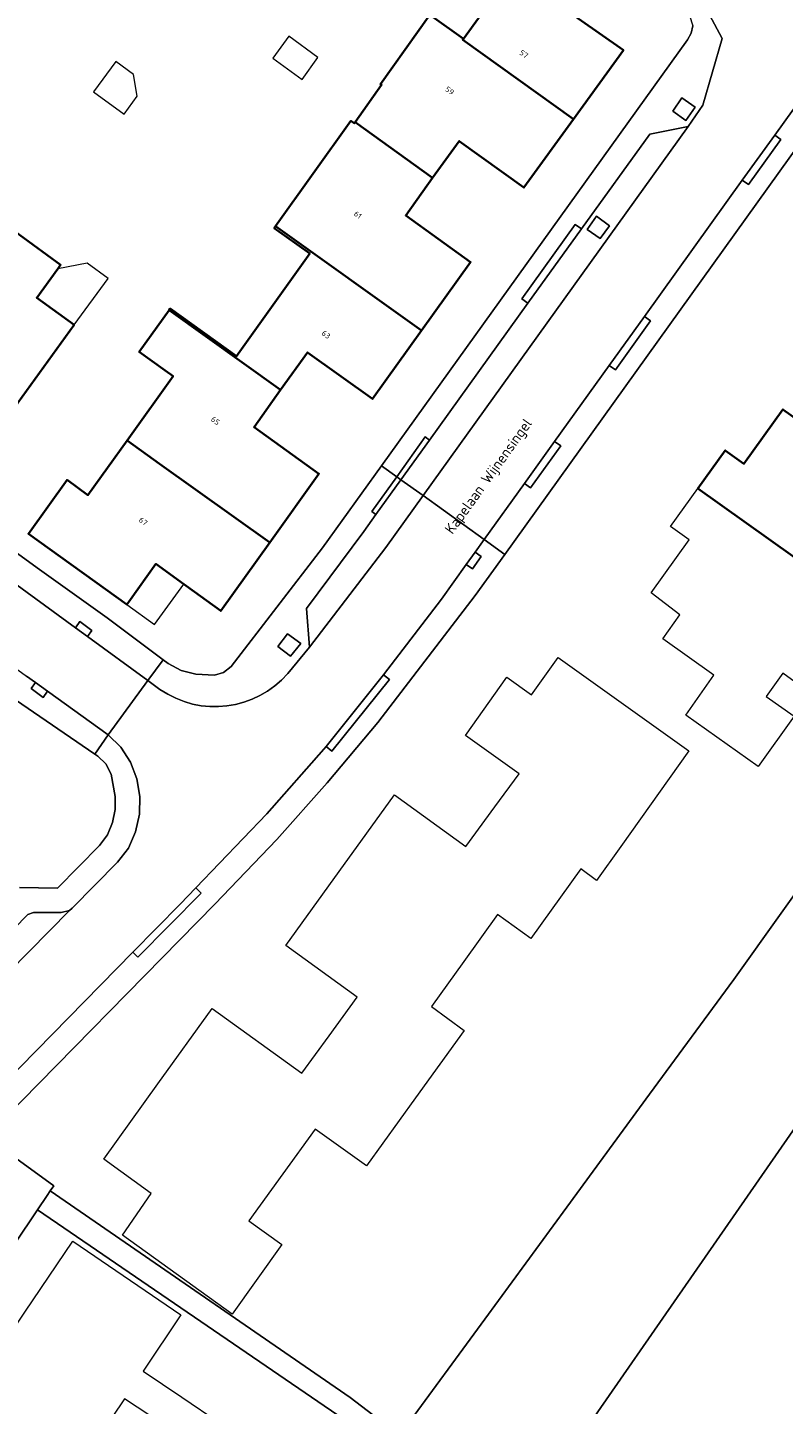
# Model space of a CAD drawing. Header units: metres. Extents: x 183400 to 185591, y 327112 to 329102.
# Tile 66 of 107: x 184666 to 184716, y 327967 to 328058. Entities that reach past the tile are written whole.
import ezdxf

# ---------------------------------------------------------------- set-up
doc = ezdxf.new("R2010")
doc.units = ezdxf.units.M
for name, color, linetype, lineweight in [('B-WE-GR-GRAS-GV', 60, 'Continuous', 13), ('B-WE-IE-MEUBILAIR_WEGMEUBILAIR-GV', 7, 'Continuous', 18), ('B-WE-OG-BEBOUWING-GV', 7, 'Continuous', 35), ('B-WE-OG-BEBOUWING_HUISNUMMER-T18', 10, 'Continuous', 18), ('B-WE-OG-BEBOUWING_LUIFEL-GV', 7, 'Continuous', 18), ('B-WE-OG-BEBOUWING_OVERIG-GV', 7, 'Continuous', 18), ('B-WE-OG-BEBOUWING_STRAATNAAM-T35', 50, 'Continuous', 35), ('B-WE-OG-TERREIN-GV', 7, 'Continuous', 18), ('B-WE-OG-TERREIN_ERF-GV', 7, 'Continuous', 18), ('B-WE-VH-ONVERHARD-GV', 252, 'Continuous', 18), ('B-WE-VH-VERHARDING_ASFALT-GV', 252, 'Continuous', 18), ('B-WE-VH-VERHARDING_BETON-GV', 252, 'Continuous', 18), ('B-WE-VH-VERHARDING_BETONSTRAATSTEEN-GV', 252, 'Continuous', 18), ('B-WE-VH-VERHARDING_TEGEL-GV', 252, 'Continuous', 18)]:
    doc.layers.add(name, color=color, linetype=linetype, lineweight=lineweight)
doc.styles.add('NLCS-ISO-M200-T25', font='NLCS-ISO.ttf')

msp = doc.modelspace()

# ---------------------------------------------------------------- linework, layer by layer
at = {"layer": 'B-WE-GR-GRAS-GV', "flags": 128}
for points in [[(184719.225, 328003.645), (184713.04, 327995), (184707.453, 327987.381), (184701.964, 327979.895), (184696.507, 327972.452), (184691.088, 327965.062)], [(184699.144, 327959.286), (184728.762, 328001.946)]]:
    msp.add_lwpolyline(points, dxfattribs=at)
at = {"layer": 'B-WE-IE-MEUBILAIR_WEGMEUBILAIR-GV', "flags": 128}
for points in [[(184709.599, 328053.496), (184708.985, 328052.626), (184709.864, 328051.993), (184710.482, 328052.876), (184709.599, 328053.496)], [(184704.174, 328044.165), (184704.78, 328045.02), (184703.92, 328045.645), (184703.3, 328044.766), (184704.174, 328044.165)], [(184683.621, 328016.458), (184684.289, 328017.282), (184683.403, 328017.941), (184682.772, 328017.089), (184683.621, 328016.458)]]:
    msp.add_lwpolyline(points, close=True, dxfattribs=at)
at = {"layer": 'B-WE-OG-BEBOUWING-GV', "flags": 128}
for points in [[(184702.398, 328052.081), (184705.72, 328056.66), (184701.31, 328059.75), (184703.17, 328062.24), (184700.15, 328064.38), (184695.095, 328057.422), (184695.05, 328057.36), (184702.398, 328052.081)], [(184687.897, 328051.896), (184693.049, 328048.185), (184694.81, 328050.64), (184699.11, 328047.55), (184702.398, 328052.081), (184695.05, 328057.36), (184695.095, 328057.422), (184692.869, 328059.015), (184689.581, 328054.42), (184689.662, 328054.362), (184687.897, 328051.896)], [(184692.309, 328038.064), (184695.57, 328042.61), (184691.26, 328045.69), (184693.049, 328048.185), (184687.897, 328051.896), (184687.841, 328051.817), (184687.621, 328051.974), (184682.616, 328044.978), (184692.309, 328038.064)], [(184662.19, 328043.57), (184662.3, 328043.49), (184659.91, 328040.6), (184660.04, 328040.5), (184662.38, 328038.8), (184659.09, 328034.28), (184663.75, 328030.88), (184669.24, 328038.44), (184666.76, 328040.24), (184668.164, 328042.165), (184668.35, 328042.42), (184663.78, 328045.75), (184662.19, 328043.57)], [(184675.549, 328039.416), (184682.957, 328034.119), (184684.74, 328036.61), (184689.05, 328033.52), (184692.309, 328038.064), (184682.616, 328044.978), (184682.53, 328044.858), (184684.894, 328043.166), (184680.031, 328036.366), (184675.623, 328039.52), (184675.549, 328039.416)], [(184672.767, 328030.775), (184674.919, 328029.224), (184682.233, 328024), (184685.5, 328028.56), (184681.19, 328031.65), (184682.957, 328034.119), (184675.549, 328039.416), (184673.564, 328036.641), (184675.286, 328035.408), (184675.82, 328035.025), (184672.767, 328030.775)], [(184710.657, 328027.588), (184720.19, 328020.78), (184719.14, 328019.3), (184720.951, 328018.011), (184723.051, 328020.961), (184721.251, 328022.253), (184725.73, 328028.47), (184719.4, 328032.99), (184718.27, 328031.42), (184716.31, 328032.83), (184713.71, 328029.22), (184712.48, 328030.11), (184710.657, 328027.588)], [(184676.525, 328021.236), (184676.692, 328021.115), (184678.98, 328019.46), (184682.233, 328024), (184674.919, 328029.224), (184672.767, 328030.775), (184670.161, 328027.146), (184668.772, 328028.144), (184666.211, 328024.578), (184672.749, 328019.882), (184672.87, 328020.05), (184674.68, 328022.57), (184676.525, 328021.236)]]:
    msp.add_lwpolyline(points, close=True, dxfattribs=at)
at = {"layer": 'B-WE-OG-BEBOUWING_LUIFEL-GV', "flags": 128}
for points in [[(184668.164, 328042.165), (184666.76, 328040.24), (184669.24, 328038.44), (184671.499, 328041.521), (184670.111, 328042.543), (184668.164, 328042.165)], [(184676.525, 328021.236), (184674.68, 328022.57), (184672.87, 328020.05), (184672.749, 328019.882), (184674.585, 328018.554), (184676.525, 328021.236)]]:
    msp.add_lwpolyline(points, close=True, dxfattribs=at)
at = {"layer": 'B-WE-OG-BEBOUWING_OVERIG-GV', "flags": 128}
for points in [[(184684.379, 328054.722), (184685.436, 328056.179), (184683.494, 328057.588), (184682.437, 328056.131), (184684.379, 328054.722)], [(184670.539, 328053.895), (184672.562, 328052.427), (184673.426, 328053.616), (184673.197, 328055.055), (184672.007, 328055.918), (184670.539, 328053.895)]]:
    msp.add_lwpolyline(points, close=True, dxfattribs=at)
at = {"layer": 'B-WE-OG-TERREIN-GV', "flags": 128}
msp.add_lwpolyline([(184804.157, 328110.858), (184799.186, 328103.791), (184772.604, 328064.896), (184728.762, 328001.946), (184699.144, 327959.286), (184671.908, 327920.045), (184651.585, 327890.508), (184651.868, 327890.367), (184656.24, 327888.2), (184659.35, 327886.65), (184678.11, 327879.88), (184678.237, 327879.334), (184711.163, 327923.626), (184721.159, 327916.797), (184827.274, 327845.489)], dxfattribs=at)
at = {"layer": 'B-WE-OG-TERREIN_ERF-GV', "flags": 128}
for points in [[(184740.705, 328082.937), (184697.839, 328023.206), (184695.879, 328020.476), (184689.41, 328012.06), (184686.05, 328008.05), (184682.71, 328004.29), (184678.587, 328000), (184663.4, 327984.56), (184667.899, 327981.313), (184667.662, 327980.961), (184687.582, 327967.259), (184689.086, 327966.11)], [(184701.31, 328059.75), (184705.72, 328056.66), (184702.398, 328052.081), (184699.11, 328047.55), (184694.81, 328050.64), (184693.049, 328048.185), (184693.049, 328048.185), (184691.26, 328045.69), (184695.57, 328042.61), (184692.309, 328038.064), (184689.05, 328033.52), (184684.74, 328036.61), (184682.957, 328034.119), (184681.19, 328031.65), (184685.5, 328028.56), (184682.233, 328024), (184678.98, 328019.46), (184676.692, 328021.115), (184676.525, 328021.236), (184674.68, 328022.57), (184672.87, 328020.05), (184672.749, 328019.882), (184666.211, 328024.578), (184668.772, 328028.144), (184670.161, 328027.146), (184672.767, 328030.775), (184675.82, 328035.025), (184675.286, 328035.408), (184673.564, 328036.641), (184675.549, 328039.416), (184675.623, 328039.52), (184680.031, 328036.366), (184684.894, 328043.166), (184682.53, 328044.858), (184682.616, 328044.978), (184687.621, 328051.974), (184687.841, 328051.817), (184687.897, 328051.896), (184689.662, 328054.362), (184689.581, 328054.42), (184692.869, 328059.015), (184695.095, 328057.422), (184700.15, 328064.38)], [(184656.132, 328030.052), (184666.799, 328022.308), (184671.433, 328018.988), (184675.161, 328016.207), (184675.489, 328015.962), (184676.359, 328015.494), (184677.317, 328015.251), (184678.558, 328015.196), (184679.172, 328015.358), (184679.663, 328015.761), (184685.741, 328023.642), (184689.653, 328029.085), (184709.962, 328057.346), (184710.21, 328057.803), (184710.327, 328058.289)], [(184663.78, 328045.75), (184668.35, 328042.42), (184668.164, 328042.165), (184666.76, 328040.24), (184669.24, 328038.44), (184663.75, 328030.88)], [(184665.623, 328001.093), (184668.141, 328001.057), (184670.926, 328003.893), (184671.456, 328004.595), (184671.794, 328005.408), (184671.963, 328006.271), (184671.966, 328007.15), (184671.695, 328008.622), (184671.352, 328009.297), (184670.809, 328009.825), (184670.623, 328009.952), (184665.357, 328013.556)], [(184691.088, 327965.062), (184696.507, 327972.452), (184701.964, 327979.895), (184707.453, 327987.381), (184713.04, 327995), (184719.225, 328003.645)], [(184659.951, 327963.942), (184662.962, 327968.425), (184665.972, 327972.908), (184669.15, 327977.64), (184676.34, 327972.75), (184673.822, 327968.998), (184676.386, 327967.274), (184678.95, 327965.55)], [(184675.172, 327965.469), (184672.594, 327967.168), (184670.184, 327963.575)]]:
    msp.add_lwpolyline(points, dxfattribs=at)
for points in [[(184710.657, 328027.588), (184712.48, 328030.11), (184713.71, 328029.22), (184716.31, 328032.83), (184718.27, 328031.42), (184719.4, 328032.99), (184725.73, 328028.47), (184721.251, 328022.253), (184723.051, 328020.961), (184724.92, 328019.62), (184722.82, 328016.68), (184719.969, 328012.64), (184716.299, 328015.33), (184715.19, 328013.78), (184717.045, 328012.462), (184714.669, 328009.12), (184709.852, 328012.543), (184711.729, 328015.184), (184708.33, 328017.6), (184709.45, 328019.19), (184707.56, 328020.66), (184710.07, 328024.17), (184708.83, 328025.06), (184710.657, 328027.588)], [(184683.105, 327982.1), (184680.85, 327978.98), (184683.04, 327977.42), (184679.73, 327972.79), (184672.45, 327978.03), (184674.37, 327980.79), (184671.21, 327983.07), (184674.813, 327988.069), (184678.41, 327993.06), (184684.37, 327988.77), (184686.173, 327991.262), (184688.03, 327993.83), (184683.29, 327997.25), (184686.834, 328002.156), (184690.52, 328007.26), (184695.26, 328003.83), (184697.18, 328006.45), (184698.785, 328008.641), (184695.219, 328011.182), (184697.98, 328015.057), (184699.619, 328013.876), (184701.387, 328016.356), (184710.06, 328010.176), (184705.537, 328003.829), (184703.932, 328001.576), (184702.889, 328002.329), (184699.56, 327997.71), (184697.36, 327999.3), (184695.122, 327996.19), (184692.97, 327993.2), (184695.15, 327991.62), (184691.909, 327987.133), (184688.65, 327982.62), (184685.25, 327985.07), (184683.105, 327982.1)], [(184610.166, 327927.646), (184611.978, 327926.424), (184614.62, 327924.809), (184618.212, 327922.375), (184625.791, 327917.91), (184627.332, 327918.214), (184626.952, 327920.075), (184636.143, 327921.951), (184636.583, 327919.795), (184658.939, 327924.335), (184676.48, 327950.31), (184687.174, 327965.802), (184666.821, 327979.711), (184666.595, 327979.375), (184640.51, 327940.6), (184633.93, 327939.09), (184617.004, 327949.955), (184616.589, 327950.222), (184616.545, 327950.25), (184604.727, 327931.829), (184610.166, 327927.646)]]:
    msp.add_lwpolyline(points, close=True, dxfattribs=at)
at = {"layer": 'B-WE-VH-ONVERHARD-GV', "flags": 128}
for points in [[(184709.599, 328053.496), (184708.985, 328052.626), (184709.864, 328051.993), (184710.482, 328052.876), (184709.599, 328053.496)], [(184704.174, 328044.165), (184704.78, 328045.02), (184703.92, 328045.645), (184703.3, 328044.766), (184704.174, 328044.165)], [(184683.621, 328016.458), (184684.289, 328017.282), (184683.403, 328017.941), (184682.772, 328017.089), (184683.621, 328016.458)]]:
    msp.add_lwpolyline(points, close=True, dxfattribs=at)
at = {"layer": 'B-WE-VH-VERHARDING_ASFALT-GV', "flags": 128}
for points in [[(184716.962, 328064.251), (184712.815, 328065.151), (184712.254, 328065.558), (184709.591, 328061.896), (184710.103, 328061.522), (184712.262, 328057.447), (184710.987, 328053.015), (184710.006, 328051.611), (184692.411, 328027.104), (184696.469, 328024.19), (184699.145, 328027.913), (184701.147, 328030.699), (184704.777, 328035.749), (184707.106, 328038.989), (184707.106, 328038.989), (184713.608, 328048.035), (184715.766, 328051.038), (184719.477, 328056.202)], [(184606.874, 328058.285), (184610.022, 328056.068), (184613.072, 328053.747), (184613.619, 328053.331), (184666.09, 328015.128), (184666.677, 328014.705), (184667.486, 328014.122), (184671.498, 328011.23), (184674.137, 328014.835), (184670.134, 328017.754), (184669.327, 328018.343), (184655.232, 328028.623), (184652.304, 328030.758), (184648.241, 328033.721), (184645.643, 328035.616), (184641.087, 328038.939), (184638.769, 328040.63), (184634.045, 328044.075), (184631.778, 328045.728), (184627.165, 328049.093), (184624.871, 328050.766), (184620.325, 328054.082), (184617.646, 328056.036), (184613.153, 328059.312)]]:
    msp.add_lwpolyline(points, dxfattribs=at)
msp.add_lwpolyline([(184664.603, 327988.097), (184673.149, 327996.804), (184676.286, 328000), (184677.316, 328001.073), (184682.041, 328006), (184685.835, 328010.289), (184685.973, 328010.46), (184689.792, 328015.207), (184693.627, 328020.236), (184695.282, 328022.539), (184695.866, 328023.351), (184696.469, 328024.19), (184692.411, 328027.104), (184689.942, 328023.665), (184684.865, 328017.06), (184683.438, 328015.307, -0.383295), (184674.943, 328014.247), (184674.137, 328014.835), (184671.498, 328011.23), (184672.354, 328010.414), (184672.992, 328009.418), (184673.401, 328008.309), (184673.601, 328007.145), (184673.576, 328005.959), (184673.328, 328004.798), (184672.844, 328003.714), (184672.116, 328002.776), (184669.111, 327999.72), (184668.942, 327999.582), (184647.379, 327977.686)], format="xyb", dxfattribs=at)
at = {"layer": 'B-WE-VH-VERHARDING_BETON-GV', "flags": 128}
for points in [[(184713.608, 328048.035), (184714.014, 328047.743), (184716.172, 328050.746), (184715.766, 328051.038), (184713.608, 328048.035)], [(184702.927, 328044.802), (184702.521, 328045.093), (184698.97, 328040.162), (184699.375, 328039.87), (184702.927, 328044.802)], [(184707.106, 328038.989), (184704.777, 328035.749), (184705.183, 328035.457), (184707.512, 328038.697), (184707.106, 328038.989)], [(184690.664, 328028.359), (184690.943, 328028.159), (184692.841, 328030.795), (184692.559, 328030.998), (184690.664, 328028.359)], [(184699.145, 328027.913), (184699.551, 328027.621), (184701.553, 328030.407), (184701.147, 328030.699), (184699.145, 328027.913)], [(184690.943, 328028.159), (184690.664, 328028.359), (184689.002, 328026.043), (184689.277, 328025.846), (184690.943, 328028.159)], [(184695.282, 328022.539), (184695.688, 328022.247), (184696.272, 328023.059), (184695.866, 328023.351), (184695.282, 328022.539)], [(184670.134, 328017.754), (184670.429, 328018.158), (184669.621, 328018.747), (184669.327, 328018.343), (184670.134, 328017.754)], [(184685.973, 328010.46), (184686.362, 328010.147), (184690.19, 328014.904), (184689.792, 328015.207), (184685.973, 328010.46)], [(184667.486, 328014.122), (184666.677, 328014.705), (184666.382, 328014.301), (184667.19, 328013.712), (184667.486, 328014.122)], [(184673.149, 327996.804), (184673.48, 327996.478), (184677.671, 328000.722), (184677.316, 328001.073), (184676.286, 328000), (184673.149, 327996.804)]]:
    msp.add_lwpolyline(points, close=True, dxfattribs=at)
at = {"layer": 'B-WE-VH-VERHARDING_BETONSTRAATSTEEN-GV', "flags": 128}
for points in [[(184699.375, 328039.87), (184692.841, 328030.795), (184690.943, 328028.159), (184692.411, 328027.104), (184710.006, 328051.611), (184707.458, 328051.094), (184702.927, 328044.802), (184699.375, 328039.87)], [(184704.174, 328044.165), (184703.3, 328044.766), (184703.92, 328045.645), (184704.78, 328045.02), (184704.174, 328044.165)], [(184689.277, 328025.846), (184688.472, 328024.728), (184684.663, 328019.623), (184684.865, 328017.06), (184689.942, 328023.665), (184692.411, 328027.104), (184690.943, 328028.159), (184689.277, 328025.846)], [(184649.432, 327982.365), (184645.398, 327978.28), (184645.242, 327977.92), (184645.157, 327976.514), (184645.007, 327976.145), (184644.742, 327975.858), (184645.999, 327976.557), (184647.379, 327977.686), (184668.942, 327999.582), (184668.391, 327999.433), (184666.557, 327999.447), (184666.176, 327999.319), (184663.397, 327996.505), (184659.666, 327992.728), (184653.288, 327986.269), (184649.432, 327982.365)]]:
    msp.add_lwpolyline(points, close=True, dxfattribs=at)
at = {"layer": 'B-WE-VH-VERHARDING_TEGEL-GV', "flags": 128}
for points in [[(184719.477, 328056.202), (184715.766, 328051.038), (184716.172, 328050.746), (184714.014, 328047.743), (184713.608, 328048.035), (184707.106, 328038.989), (184707.512, 328038.697), (184705.183, 328035.457), (184704.777, 328035.749), (184701.147, 328030.699), (184701.553, 328030.407), (184699.551, 328027.621), (184699.145, 328027.913), (184696.469, 328024.19), (184697.839, 328023.206), (184740.705, 328082.937)], [(184655.232, 328028.623), (184669.327, 328018.343), (184669.621, 328018.747), (184670.429, 328018.158), (184670.134, 328017.754), (184674.137, 328014.835), (184675.161, 328016.207), (184671.433, 328018.988), (184666.799, 328022.308), (184656.132, 328030.052)], [(184663.4, 327984.56), (184678.587, 328000), (184682.71, 328004.29), (184686.05, 328008.05), (184689.41, 328012.06), (184695.879, 328020.476), (184697.839, 328023.206), (184696.469, 328024.19), (184695.866, 328023.351), (184696.272, 328023.059), (184695.688, 328022.247), (184695.282, 328022.539), (184693.627, 328020.236), (184689.792, 328015.207), (184690.19, 328014.904), (184686.362, 328010.147), (184685.973, 328010.46), (184685.835, 328010.289), (184682.041, 328006), (184677.316, 328001.073), (184677.316, 328001.073), (184677.671, 328000.722), (184673.48, 327996.478), (184673.149, 327996.804), (184664.603, 327988.097)], [(184665.357, 328013.556), (184670.623, 328009.952), (184671.498, 328011.23), (184667.486, 328014.122), (184667.19, 328013.712), (184666.382, 328014.301), (184666.677, 328014.705), (184666.09, 328015.128)], [(184663.397, 327996.505), (184666.176, 327999.319), (184666.557, 327999.447), (184668.391, 327999.433), (184668.942, 327999.582), (184669.111, 327999.72), (184672.116, 328002.776), (184672.844, 328003.714), (184673.328, 328004.798), (184673.576, 328005.959), (184673.601, 328007.145), (184673.401, 328008.309), (184672.992, 328009.418), (184672.354, 328010.414), (184671.498, 328011.23), (184670.623, 328009.952), (184670.809, 328009.825), (184671.352, 328009.297), (184671.695, 328008.622), (184671.966, 328007.15), (184671.963, 328006.271), (184671.794, 328005.408), (184671.456, 328004.595), (184670.926, 328003.893), (184668.141, 328001.057), (184665.623, 328001.093)], [(184640.51, 327940.6), (184666.595, 327979.375), (184666.821, 327979.711), (184666.821, 327979.711), (184667.453, 327980.65), (184667.662, 327980.961), (184667.899, 327981.313), (184663.4, 327984.56), (184661.575, 327982.739), (184664.463, 327980.776), (184650.472, 327960.012)], [(184689.086, 327966.11), (184687.582, 327967.259), (184667.662, 327980.961), (184667.453, 327980.65), (184666.821, 327979.711), (184687.174, 327965.802)]]:
    msp.add_lwpolyline(points, dxfattribs=at)
for points in [[(184699.375, 328039.87), (184698.97, 328040.162), (184702.521, 328045.093), (184702.927, 328044.802), (184707.458, 328051.094), (184710.006, 328051.611), (184710.987, 328053.015), (184712.262, 328057.447), (184710.103, 328061.522), (184709.591, 328061.896), (184708.618, 328060.574), (184709.202, 328060.145), (184710.107, 328058.965), (184710.327, 328058.289), (184710.21, 328057.803), (184709.962, 328057.346), (184689.653, 328029.085), (184690.664, 328028.359), (184692.559, 328030.998), (184692.841, 328030.795), (184699.375, 328039.87)], [(184709.599, 328053.496), (184710.482, 328052.876), (184709.864, 328051.993), (184708.985, 328052.626), (184709.599, 328053.496)], [(184683.621, 328016.458), (184682.772, 328017.089), (184683.403, 328017.941), (184684.289, 328017.282), (184683.621, 328016.458)]]:
    msp.add_lwpolyline(points, close=True, dxfattribs=at)
msp.add_lwpolyline([(184675.161, 328016.207), (184674.137, 328014.835), (184674.943, 328014.247, 0.383295), (184683.438, 328015.307), (184684.865, 328017.06), (184684.663, 328019.623), (184688.472, 328024.728), (184689.277, 328025.846), (184689.002, 328026.043), (184690.664, 328028.359), (184689.653, 328029.085), (184685.741, 328023.642), (184679.663, 328015.761), (184679.172, 328015.358), (184678.558, 328015.196), (184677.317, 328015.251), (184676.359, 328015.494), (184675.489, 328015.962)], format="xyb", close=True, dxfattribs=at)

# ---------------------------------------------------------------- texts
at = {"layer": 'B-WE-OG-BEBOUWING_HUISNUMMER-T18', "char_height": 0.36, "attachment_point": 5, "style": 'NLCS-ISO-M200-T25'}
for s, insert, rotation in [('57', (184699.108, 328056.409), 325), ('59', (184694.181, 328053.975), 324.4), ('61', (184688.081, 328045.743), 324.4), ('63', (184685.968, 328037.791), 324.4), ('65', (184678.625, 328032.074), 324.3), ('67', (184673.831, 328025.399), 324.3)]:
    msp.add_mtext(s, dxfattribs=dict(at, insert=insert, rotation=rotation))
at = {"layer": 'B-WE-OG-BEBOUWING_STRAATNAAM-T35', "insert": (184696.83, 328028.34), "char_height": 0.7, "attachment_point": 5, "rotation": 54.3, "style": 'NLCS-ISO-M200-T25'}
msp.add_mtext('Kapelaan Wijnensingel', dxfattribs=at)

doc.saveas('drawing.dxf')
